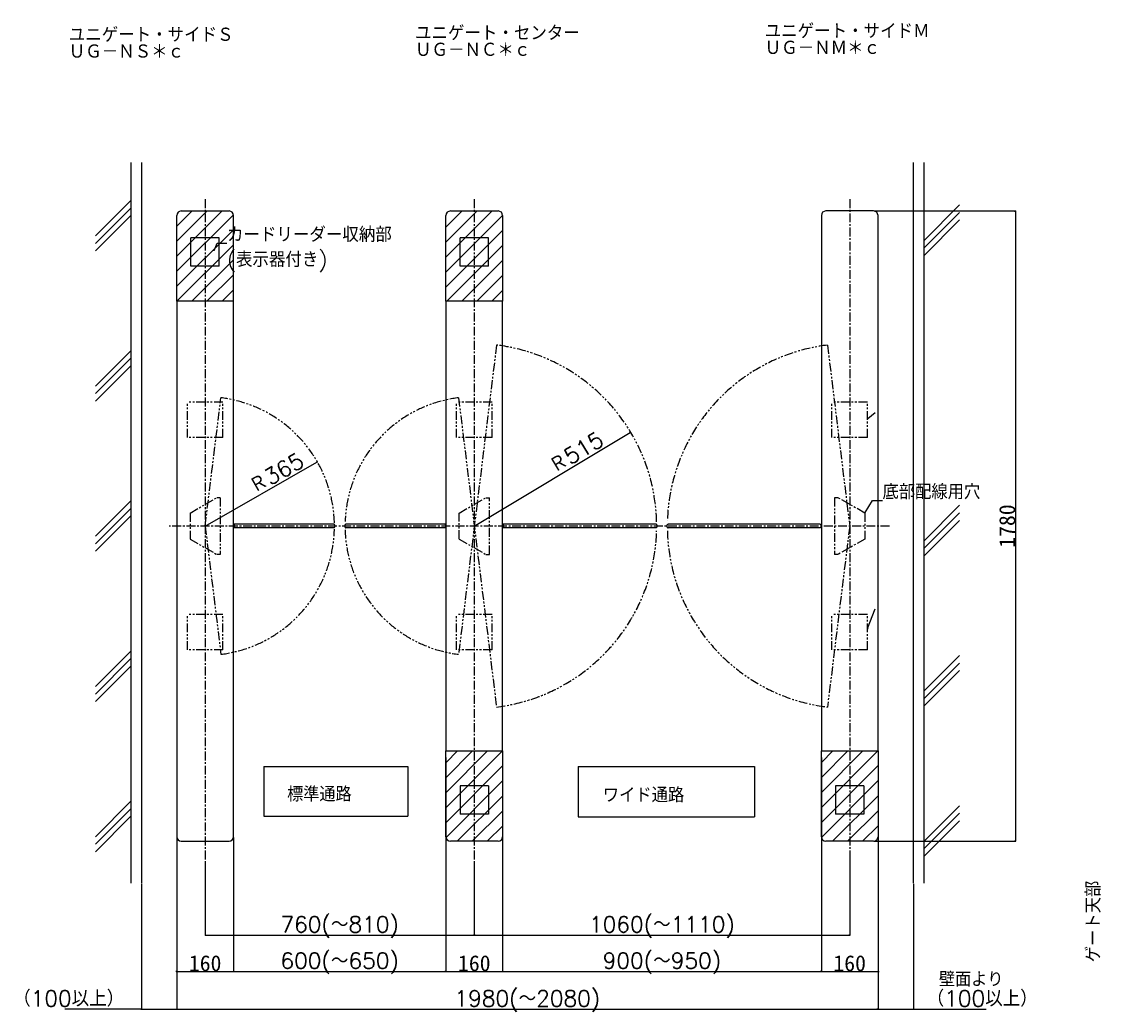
# Model space of a CAD drawing. Extents: x 10 to 8401, y 5 to 5749.
# Tile 15 of 21: x 550 to 3602, y 2948 to 5749. Entities that reach past the tile are written whole.
import ezdxf
from ezdxf import colors
from ezdxf.entities.mleader import LeaderData, LeaderLine
from ezdxf.math import Vec2, Vec3

# ---------------------------------------------------------------- set-up
doc = ezdxf.new("R2010")
doc.units = 0
doc.header["$LTSCALE"] = 20
doc.linetypes.add('CENTER', pattern=[2, 1.25, -0.25, 0.25, -0.25])
doc.linetypes.add('PHANTOM', pattern=[2.5, 1.25, -0.25, 0.25, -0.25, 0.25, -0.25])
doc.layers.get('0').update_dxf_attribs({"linetype": 'CONTINUOUS'})
doc.layers.add('MAIN0', color=7, linetype='CONTINUOUS')
doc.layers.add('MAIN1', color=7, linetype='CONTINUOUS')
doc.styles.add('KNJYOKO', font='TXT', dxfattribs={"bigfont": 'BIGFONT'})
doc.dimstyles.new('MAIN004', dxfattribs={"dimtxt": 3.1, "dimasz": 2, "dimexe": 1, "dimexo": 1.5, "dimgap": 0.09, "dimtad": 1, "dimdsep": 46, "dimtxsty": 'STANDARD', "dimcen": 0.09, "dimazin": 2, "dimtfac": 0.645161, "dimtdec": 4, "dimtmove": 0, "dimatfit": 3, "dimfxl": 1, "dimtvp": 0.66129, "dimtolj": 1, "dimtzin": 0, "dimarcsym": 0})

# ---------------------------------------------------------------- blocks, each defined once
blk = doc.blocks.new('_DOT')
at = {"color": 0, "linetype": 'BYBLOCK', "lineweight": -2}
blk.add_line((-0.5, 0), (-1, 0), dxfattribs=at)
at = {"color": 0, "linetype": 'BYBLOCK', "lineweight": -2, "const_width": 0.5}
blk.add_lwpolyline([(-0.25, 0, 1), (0.25, 0, 1)], format="xyb", close=True, dxfattribs=at)
blk = doc.blocks.new('_OPEN')
at = {"color": 0, "linetype": 'BYBLOCK', "lineweight": -2}
for p, q in [((-1, 0.166667), (0, 0)), ((0, 0), (-1, -0.166667)), ((0, 0), (-1, 0))]:
    blk.add_line(p, q, dxfattribs=at)
blk = doc.blocks.new('*D0')
at = {"layer": 'MAIN0', "color": 0, "linetype": 'BYBLOCK', "lineweight": -2}
for p, q in [((988.2, 3445.5), (988.2, 3065.2)), ((1148.2, 3444.5), (1148.2, 3065.2)), ((986.2, 3066.2), (985.2, 3066.2)), ((988.2, 3066.2), (1148.2, 3066.2)), ((1150.2, 3066.2), (1151.2, 3066.2))]:
    blk.add_line(p, q, dxfattribs=at)
at = {"layer": 'MAIN0', "color": 0, "linetype": 'BYBLOCK', "xscale": 2, "yscale": 2, "zscale": 2}
blk.add_blockref('_OPEN', (988.2, 3066.2), dxfattribs=at)
at = {"layer": 'MAIN0', "color": 0, "linetype": 'BYBLOCK', "xscale": 2, "yscale": 2, "zscale": 2, "rotation": 180}
blk.add_blockref('_OPEN', (1148.2, 3066.2), dxfattribs=at)
at = {"layer": 'MAIN0', "color": 0, "linetype": 'BYBLOCK', "insert": (1068.2, 3089.2), "char_height": 45, "attachment_point": 5, "line_spacing_factor": 0.672}
blk.add_mtext('\\A1;160', dxfattribs=at)
blk = doc.blocks.new('*D1')
at = {"layer": 'MAIN0', "color": 0, "linetype": 'BYBLOCK', "lineweight": -2}
for p, q in [((1748.2, 3670.7), (1748.2, 3065.2)), ((1148.2, 3444.5), (1148.2, 3065.2)), ((1150.2, 3066.2), (1746.2, 3066.2))]:
    blk.add_line(p, q, dxfattribs=at)
at = {"layer": 'MAIN0', "color": 0, "linetype": 'BYBLOCK', "xscale": 2, "yscale": 2, "zscale": 2, "rotation": 180}
blk.add_blockref('_OPEN', (1148.2, 3066.2), dxfattribs=at)
at = {"layer": 'MAIN0', "color": 0, "linetype": 'BYBLOCK', "xscale": 2, "yscale": 2, "zscale": 2}
blk.add_blockref('_OPEN', (1748.2, 3066.2), dxfattribs=at)
at = {"layer": 'MAIN0', "color": 0, "linetype": 'BYBLOCK', "insert": (1448.2, 3089.2), "char_height": 45, "attachment_point": 5, "line_spacing_factor": 0.672, "style": 'KNJYOKO'}
blk.add_mtext('\\A1;600(～650)', dxfattribs=at)
blk = doc.blocks.new('*D2')
at = {"layer": 'MAIN0', "color": 0, "linetype": 'BYBLOCK', "lineweight": -2}
for p, q in [((1748.2, 3670.7), (1748.2, 3065.2)), ((1908.2, 3670.7), (1908.2, 3065.2)), ((1746.2, 3066.2), (1745.2, 3066.2)), ((1748.2, 3066.2), (1908.2, 3066.2)), ((1910.2, 3066.2), (1911.2, 3066.2))]:
    blk.add_line(p, q, dxfattribs=at)
at = {"layer": 'MAIN0', "color": 0, "linetype": 'BYBLOCK', "xscale": 2, "yscale": 2, "zscale": 2}
blk.add_blockref('_OPEN', (1748.2, 3066.2), dxfattribs=at)
at = {"layer": 'MAIN0', "color": 0, "linetype": 'BYBLOCK', "xscale": 2, "yscale": 2, "zscale": 2, "rotation": 180}
blk.add_blockref('_OPEN', (1908.2, 3066.2), dxfattribs=at)
at = {"layer": 'MAIN0', "color": 0, "linetype": 'BYBLOCK', "insert": (1828.2, 3089.2), "char_height": 45, "attachment_point": 5, "line_spacing_factor": 0.672}
blk.add_mtext('\\A1;160', dxfattribs=at)
blk = doc.blocks.new('*D3')
at = {"layer": 'MAIN0', "color": 0, "linetype": 'BYBLOCK', "lineweight": -2}
for p, q in [((1908.2, 3670.7), (1908.2, 3065.2)), ((2808.2, 3670.7), (2808.2, 3065.2)), ((1910.2, 3066.2), (2806.2, 3066.2))]:
    blk.add_line(p, q, dxfattribs=at)
at = {"layer": 'MAIN0', "color": 0, "linetype": 'BYBLOCK', "xscale": 2, "yscale": 2, "zscale": 2, "rotation": 180}
blk.add_blockref('_OPEN', (1908.2, 3066.2), dxfattribs=at)
at = {"layer": 'MAIN0', "color": 0, "linetype": 'BYBLOCK', "xscale": 2, "yscale": 2, "zscale": 2}
blk.add_blockref('_OPEN', (2808.2, 3066.2), dxfattribs=at)
at = {"layer": 'MAIN0', "color": 0, "linetype": 'BYBLOCK', "insert": (2358.2, 3089.2), "char_height": 45, "attachment_point": 5, "line_spacing_factor": 0.672, "style": 'KNJYOKO'}
blk.add_mtext('\\A1;900(～950)', dxfattribs=at)
blk = doc.blocks.new('*D4')
at = {"layer": 'MAIN0', "color": 0, "linetype": 'BYBLOCK', "lineweight": -2}
for p, q in [((2808.2, 3670.7), (2808.2, 3065.2)), ((2968.2, 3671.5), (2968.2, 3065.2)), ((2806.2, 3066.2), (2805.2, 3066.2)), ((2808.2, 3066.2), (2968.2, 3066.2)), ((2970.2, 3066.2), (2971.2, 3066.2))]:
    blk.add_line(p, q, dxfattribs=at)
at = {"layer": 'MAIN0', "color": 0, "linetype": 'BYBLOCK', "xscale": 2, "yscale": 2, "zscale": 2}
blk.add_blockref('_OPEN', (2808.2, 3066.2), dxfattribs=at)
at = {"layer": 'MAIN0', "color": 0, "linetype": 'BYBLOCK', "xscale": 2, "yscale": 2, "zscale": 2, "rotation": 180}
blk.add_blockref('_OPEN', (2968.2, 3066.2), dxfattribs=at)
at = {"layer": 'MAIN0', "color": 0, "linetype": 'BYBLOCK', "insert": (2888.2, 3089.2), "char_height": 45, "attachment_point": 5, "line_spacing_factor": 0.672}
blk.add_mtext('\\A1;160', dxfattribs=at)
blk = doc.blocks.new('*D5')
at = {"layer": 'MAIN0', "color": 0, "linetype": 'BYBLOCK', "lineweight": -2}
for p, q in [((988.2, 3444.7), (988.2, 2958.4)), ((888.2, 3313.9), (888.2, 2958.4)), ((886.2, 2959.4), (671.8, 2959.4)), ((888.2, 2959.4), (988.2, 2959.4)), ((990.2, 2959.4), (991.2, 2959.4))]:
    blk.add_line(p, q, dxfattribs=at)
at = {"layer": 'MAIN0', "color": 0, "linetype": 'BYBLOCK', "xscale": 2, "yscale": 2, "zscale": 2}
blk.add_blockref('_OPEN', (888.2, 2959.4), dxfattribs=at)
at = {"layer": 'MAIN0', "color": 0, "linetype": 'BYBLOCK', "xscale": 2, "yscale": 2, "zscale": 2, "rotation": 180}
blk.add_blockref('_OPEN', (988.2, 2959.4), dxfattribs=at)
at = {"layer": 'MAIN0', "color": 0, "linetype": 'BYBLOCK', "insert": (682.9, 2989.4), "char_height": 45, "attachment_point": 5, "line_spacing_factor": 0.672, "style": 'KNJYOKO'}
blk.add_mtext('\\A1;（100以上）', dxfattribs=at)
blk = doc.blocks.new('*D6')
at = {"layer": 'MAIN0', "color": 0, "linetype": 'BYBLOCK', "lineweight": -2}
for p, q in [((988.2, 3444.7), (988.2, 2958.4)), ((2968.2, 3444.2), (2968.2, 2958.4)), ((990.2, 2959.4), (2966.2, 2959.4))]:
    blk.add_line(p, q, dxfattribs=at)
at = {"layer": 'MAIN0', "color": 0, "linetype": 'BYBLOCK', "xscale": 2, "yscale": 2, "zscale": 2, "rotation": 180}
blk.add_blockref('_OPEN', (988.2, 2959.4), dxfattribs=at)
at = {"layer": 'MAIN0', "color": 0, "linetype": 'BYBLOCK', "xscale": 2, "yscale": 2, "zscale": 2}
blk.add_blockref('_OPEN', (2968.2, 2959.4), dxfattribs=at)
at = {"layer": 'MAIN0', "color": 0, "linetype": 'BYBLOCK', "insert": (1978.2, 2982.4), "char_height": 45, "attachment_point": 5, "line_spacing_factor": 0.672, "style": 'KNJYOKO'}
blk.add_mtext('\\A1;1980(～2080)', dxfattribs=at)
blk = doc.blocks.new('*D7')
at = {"layer": 'MAIN0', "color": 0, "linetype": 'BYBLOCK', "lineweight": -2}
for p, q in [((2968.2, 3444.2), (2968.2, 2958.4)), ((3068.2, 3313.9), (3068.2, 2958.4)), ((2966.2, 2959.4), (2965.2, 2959.4)), ((2968.2, 2959.4), (3068.2, 2959.4)), ((3070.2, 2959.4), (3273.6, 2959.4))]:
    blk.add_line(p, q, dxfattribs=at)
at = {"layer": 'MAIN0', "color": 0, "linetype": 'BYBLOCK', "xscale": 2, "yscale": 2, "zscale": 2}
blk.add_blockref('_OPEN', (2968.2, 2959.4), dxfattribs=at)
at = {"layer": 'MAIN0', "color": 0, "linetype": 'BYBLOCK', "xscale": 2, "yscale": 2, "zscale": 2, "rotation": 180}
blk.add_blockref('_OPEN', (3068.2, 2959.4), dxfattribs=at)
at = {"layer": 'MAIN0', "color": 0, "linetype": 'BYBLOCK', "insert": (3262.4, 2989.4), "char_height": 45, "attachment_point": 5, "line_spacing_factor": 0.672, "style": 'KNJYOKO'}
blk.add_mtext('\\A1;（100以上）', dxfattribs=at)
blk = doc.blocks.new('*D11')
at = {"layer": 'MAIN0', "color": 0, "linetype": 'BYBLOCK', "lineweight": -2}
for p, q in [((1068.2, 3377.9), (1068.2, 3167.7)), ((1828.2, 3377.9), (1828.2, 3167.7)), ((1070.2, 3168.7), (1826.2, 3168.7))]:
    blk.add_line(p, q, dxfattribs=at)
at = {"layer": 'MAIN0', "color": 0, "linetype": 'BYBLOCK', "xscale": 2, "yscale": 2, "zscale": 2, "rotation": 180}
blk.add_blockref('_OPEN', (1068.2, 3168.7), dxfattribs=at)
at = {"layer": 'MAIN0', "color": 0, "linetype": 'BYBLOCK', "xscale": 2, "yscale": 2, "zscale": 2}
blk.add_blockref('_OPEN', (1828.2, 3168.7), dxfattribs=at)
at = {"layer": 'MAIN0', "color": 0, "linetype": 'BYBLOCK', "insert": (1448.2, 3191.7), "char_height": 45, "attachment_point": 5, "line_spacing_factor": 0.672, "style": 'KNJYOKO'}
blk.add_mtext('\\A1;760(～810)', dxfattribs=at)
blk = doc.blocks.new('*D12')
at = {"layer": 'MAIN0', "color": 0, "linetype": 'BYBLOCK', "lineweight": -2}
for p, q in [((2888.2, 3398.2), (2888.2, 3167.7)), ((1828.2, 3377.9), (1828.2, 3167.7)), ((1830.2, 3168.7), (2886.2, 3168.7))]:
    blk.add_line(p, q, dxfattribs=at)
at = {"layer": 'MAIN0', "color": 0, "linetype": 'BYBLOCK', "xscale": 2, "yscale": 2, "zscale": 2, "rotation": 180}
blk.add_blockref('_OPEN', (1828.2, 3168.7), dxfattribs=at)
at = {"layer": 'MAIN0', "color": 0, "linetype": 'BYBLOCK', "xscale": 2, "yscale": 2, "zscale": 2}
blk.add_blockref('_OPEN', (2888.2, 3168.7), dxfattribs=at)
at = {"layer": 'MAIN0', "color": 0, "linetype": 'BYBLOCK', "insert": (2358.2, 3191.7), "char_height": 45, "attachment_point": 5, "line_spacing_factor": 0.672, "style": 'KNJYOKO'}
blk.add_mtext('\\A1;1060(～1110)', dxfattribs=at)
blk = doc.blocks.new('*D16')
at = {"layer": 'MAIN0', "color": 0, "linetype": 'BYBLOCK', "lineweight": -2}
blk.add_line((1828.2, 4324.5), (2268, 4588.6), dxfattribs=at)
at = {"layer": 'MAIN0', "color": 0, "linetype": 'BYBLOCK', "xscale": 2, "yscale": 2, "zscale": 2, "rotation": 30.99152951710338}
blk.add_blockref('_OPEN', (2269.7, 4589.6), dxfattribs=at)
at = {"layer": 'MAIN0', "color": 0, "linetype": 'BYBLOCK', "insert": (2115.8, 4532.2), "char_height": 45, "attachment_point": 5, "rotation": 30.9915, "line_spacing_factor": 0.672, "style": 'KNJYOKO'}
blk.add_mtext('\\A1;Ｒ515', dxfattribs=at)
blk = doc.blocks.new('*D17')
at = {"layer": 'MAIN0', "color": 0, "linetype": 'BYBLOCK', "lineweight": -2}
blk.add_line((1068.2, 4324.5), (1383.4, 4504.5), dxfattribs=at)
at = {"layer": 'MAIN0', "color": 0, "linetype": 'BYBLOCK', "xscale": 2, "yscale": 2, "zscale": 2, "rotation": 29.74274269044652}
blk.add_blockref('_OPEN', (1385.1, 4505.5), dxfattribs=at)
at = {"layer": 'MAIN0', "color": 0, "linetype": 'BYBLOCK', "insert": (1269.3, 4473.9), "char_height": 45, "attachment_point": 5, "rotation": 29.7427, "line_spacing_factor": 0.672, "style": 'KNJYOKO'}
blk.add_mtext('\\A1;Ｒ365', dxfattribs=at)
blk = doc.blocks.new('*D36')
at = {"layer": 'MAIN0', "color": 0, "linetype": 'BYBLOCK', "lineweight": -2}
for p, q in [((2957.2, 5214.5), (3357.2, 5214.5)), ((3356.2, 5212.5), (3356.2, 3436.5)), ((2957.2, 3434.5), (3357.2, 3434.5))]:
    blk.add_line(p, q, dxfattribs=at)
at = {"layer": 'MAIN0', "color": 0, "linetype": 'BYBLOCK', "xscale": 2, "yscale": 2, "zscale": 2}
for p, rotation in [((3356.2, 5214.5), 90), ((3356.2, 3434.5), 270)]:
    blk.add_blockref('_OPEN', p, dxfattribs=dict(at, rotation=rotation))
at = {"layer": 'MAIN0', "color": 0, "linetype": 'BYBLOCK', "insert": (3333.2, 4324.5), "char_height": 45, "attachment_point": 5, "rotation": 90, "line_spacing_factor": 0.672}
blk.add_mtext('\\A1;1780', dxfattribs=at)
blk = doc.blocks.new('*X1')
at = {"layer": 'MAIN0', "color": 0, "linetype": 'BYBLOCK', "lineweight": -2}
for p, q in [((988.5, 5087), (1115.6, 5214.2)), ((988.5, 5129.5), (1073.2, 5214.2)), ((988.5, 5171.9), (1030.8, 5214.2)), ((988.5, 5044.6), (1147.8, 5203.9)), ((988.5, 5002.2), (1147.9, 5161.6)), ((988.5, 4959.8), (1147.9, 5119.2)), ((1030.9, 4959.8), (1147.9, 5076.7)), ((1073.4, 4959.8), (1147.9, 5034.3)), ((1115.8, 4959.8), (1147.9, 4991.9))]:
    blk.add_line(p, q, dxfattribs=at)
blk = doc.blocks.new('*X2')
at = {"layer": 'MAIN0', "color": 0, "linetype": 'BYBLOCK', "lineweight": -2}
for p, q in [((1748.5, 5085), (1877.7, 5214.2)), ((1748.5, 5127.4), (1835.3, 5214.2)), ((1748.5, 5169.8), (1792.8, 5214.2)), ((1748.5, 5042.6), (1907.9, 5202)), ((1748.5, 5000.1), (1907.9, 5159.5)), ((1750.6, 4959.8), (1907.9, 5117.1)), ((1793, 4959.8), (1907.9, 5074.7)), ((1835.4, 4959.8), (1907.9, 5032.2)), ((1877.9, 4959.8), (1907.9, 4989.8))]:
    blk.add_line(p, q, dxfattribs=at)
blk = doc.blocks.new('*X3')
at = {"layer": 'MAIN0', "color": 0, "linetype": 'BYBLOCK', "lineweight": -2}
for p, q in [((1748.5, 3529.8), (1907.9, 3689.2)), ((1748.5, 3572.2), (1865.5, 3689.2)), ((1748.5, 3614.6), (1823.1, 3689.2)), ((1748.5, 3657), (1780.6, 3689.2)), ((1748.5, 3487.3), (1907.9, 3646.7)), ((1748.7, 3445), (1907.9, 3604.3)), ((1780.8, 3434.8), (1907.9, 3561.9)), ((1823.2, 3434.8), (1907.9, 3519.4)), ((1865.7, 3434.8), (1907.9, 3477))]:
    blk.add_line(p, q, dxfattribs=at)
blk = doc.blocks.new('*X4')
at = {"layer": 'MAIN0', "color": 0, "linetype": 'BYBLOCK', "lineweight": -2}
for p, q in [((2808.5, 3529.8), (2967.9, 3689.2)), ((2808.5, 3572.2), (2925.5, 3689.2)), ((2808.5, 3614.6), (2883.1, 3689.2)), ((2808.5, 3657), (2840.6, 3689.2)), ((2808.5, 3487.3), (2967.9, 3646.7)), ((2808.7, 3445), (2967.9, 3604.3)), ((2840.8, 3434.8), (2967.9, 3561.9)), ((2883.2, 3434.8), (2967.9, 3519.4)), ((2925.7, 3434.8), (2967.9, 3477))]:
    blk.add_line(p, q, dxfattribs=at)
blk = doc.blocks.new('*X5')
at = {"layer": 'MAIN0', "color": 0, "linetype": 'BYBLOCK', "lineweight": -2}
for p, q in [((758.2, 5144), (858.2, 5244)), ((758.2, 5122.8), (858.2, 5222.8)), ((758.2, 5101.6), (858.2, 5201.6)), ((758.2, 4719.7), (858.2, 4819.7)), ((758.2, 4698.5), (858.2, 4798.5)), ((758.2, 4677.3), (858.2, 4777.3)), ((758.2, 4295.5), (858.2, 4395.5)), ((758.2, 4274.3), (858.2, 4374.3)), ((758.2, 4253.1), (858.2, 4353.1)), ((758.2, 3871.2), (858.2, 3971.2)), ((758.2, 3850), (858.2, 3950)), ((758.2, 3828.8), (858.2, 3928.8)), ((758.2, 3447), (858.2, 3547)), ((758.2, 3425.7), (858.2, 3525.7)), ((758.2, 3404.5), (858.2, 3504.5))]:
    blk.add_line(p, q, dxfattribs=at)
blk = doc.blocks.new('*X6')
at = {"layer": 'MAIN0', "color": 0, "linetype": 'BYBLOCK', "lineweight": -2}
for p, q in [((3098.2, 5131.5), (3198.2, 5231.5)), ((3098.2, 5110.3), (3198.2, 5210.3)), ((3098.2, 5089.1), (3198.2, 5189.1)), ((3098.2, 4283), (3198.2, 4383)), ((3098.2, 4261.8), (3198.2, 4361.8)), ((3098.2, 4240.6), (3198.2, 4340.6)), ((3098.2, 3858.7), (3198.2, 3958.7)), ((3098.2, 3837.5), (3198.2, 3937.5)), ((3098.2, 3816.3), (3198.2, 3916.3)), ((3098.2, 3434.5), (3198.2, 3534.5)), ((3098.2, 3413.2), (3198.2, 3513.2)), ((3098.2, 3392), (3198.2, 3492))]:
    blk.add_line(p, q, dxfattribs=at)

msp = doc.modelspace()

# ---------------------------------------------------------------- linework, layer by layer
at = {"layer": 'MAIN0', "color": 3, "linetype": 'CONTINUOUS'}
for p, q in [((858.222, 5351.774), (858.222, 3315.43)), ((888.222, 5351.774), (888.222, 3315.43)), ((3068.222, 3315.43), (3068.222, 5351.774)), ((3098.222, 3315.43), (3098.222, 5351.774)), ((1108.222, 5138.451), (1028.222, 5138.451)), ((1028.222, 5058.451), (1028.222, 5138.451)), ((1108.222, 5058.451), (1108.222, 5138.451)), ((1868.222, 5138.451), (1788.222, 5138.451)), ((1788.222, 5058.451), (1788.222, 5138.451)), ((1868.222, 5058.451), (1868.222, 5138.451)), ((1108.222, 5058.451), (1028.222, 5058.451)), ((1868.222, 5058.451), (1788.222, 5058.451)), ((1432.382, 4329.451), (1430.982, 4329.451)), ((1432.382, 4319.451), (1430.982, 4319.451)), ((1464.062, 4329.451), (1465.462, 4329.451)), ((1464.062, 4319.451), (1465.462, 4319.451)), ((2342.382, 4329.451), (2340.982, 4329.451)), ((2342.382, 4319.451), (2340.982, 4319.451)), ((2374.062, 4329.451), (2375.462, 4329.451)), ((2374.062, 4319.451), (2375.462, 4319.451)), ((1234.265, 3644.909), (1640.415, 3644.909)), ((1234.265, 3644.909), (1234.265, 3505.159)), ((1640.415, 3644.909), (1640.415, 3505.159)), ((2121.771, 3644.909), (2619.633, 3644.909)), ((2121.771, 3644.909), (2121.771, 3502.975)), ((2619.633, 3644.909), (2619.633, 3502.975)), ((1868.222, 3590.451), (1788.222, 3590.451)), ((1788.222, 3590.451), (1788.222, 3510.451)), ((1868.222, 3590.451), (1868.222, 3510.451)), ((2848.222, 3590.451), (2848.222, 3510.451)), ((2928.222, 3590.451), (2848.222, 3590.451)), ((2928.222, 3590.451), (2928.222, 3510.451)), ((1868.222, 3510.451), (1788.222, 3510.451)), ((2928.222, 3510.451), (2848.222, 3510.451)), ((1234.265, 3505.159), (1640.415, 3505.159)), ((2121.771, 3502.975), (2619.633, 3502.975))]:
    msp.add_line(p, q, dxfattribs=at)
at = {"layer": 'MAIN0', "color": 3, "linetype": 'PHANTOM'}
for p, q in [((1118.222, 4674.451), (1018.222, 4674.451)), ((1018.222, 4574.451), (1018.222, 4674.451)), ((1068.222, 4324.451), (1112.706, 4686.742)), ((1118.222, 4574.451), (1118.222, 4674.451)), ((1778.222, 4574.451), (1778.222, 4674.451)), ((1878.222, 4674.451), (1778.222, 4674.451)), ((1878.222, 4574.451), (1878.222, 4674.451)), ((2838.222, 4574.451), (2838.222, 4674.451)), ((2938.222, 4674.451), (2838.222, 4674.451)), ((2938.222, 4574.451), (2938.222, 4674.451)), ((1118.222, 4574.451), (1018.222, 4574.451)), ((1878.222, 4574.451), (1778.222, 4574.451)), ((2938.222, 4574.451), (2838.222, 4574.451)), ((1025.722, 4361.151), (1100.722, 4404.451)), ((1110.722, 4404.451), (1100.722, 4404.451)), ((1110.722, 4404.451), (1110.722, 4244.451)), ((1785.722, 4361.151), (1860.722, 4404.451)), ((1860.722, 4404.451), (1870.722, 4404.451)), ((1870.722, 4244.451), (1870.722, 4404.451)), ((2855.722, 4404.451), (2845.722, 4404.451)), ((2845.722, 4404.451), (2845.722, 4244.451)), ((2930.722, 4361.151), (2855.722, 4404.451)), ((1025.722, 4361.151), (1025.722, 4287.751)), ((1785.722, 4287.751), (1785.722, 4361.151)), ((2930.722, 4361.151), (2930.722, 4287.751)), ((1068.222, 4324.451), (1112.706, 3962.159)), ((1025.722, 4287.751), (1100.722, 4244.451)), ((1785.722, 4287.751), (1860.722, 4244.451)), ((2930.722, 4287.751), (2855.722, 4244.451)), ((1110.722, 4244.451), (1100.722, 4244.451)), ((1860.722, 4244.451), (1870.722, 4244.451)), ((2855.722, 4244.451), (2845.722, 4244.451)), ((1118.222, 4074.451), (1018.222, 4074.451)), ((1018.222, 3974.451), (1018.222, 4074.451)), ((1118.222, 3974.451), (1118.222, 4074.451)), ((1878.222, 4074.451), (1778.222, 4074.451)), ((1778.222, 3974.451), (1778.222, 4074.451)), ((1878.222, 3974.451), (1878.222, 4074.451)), ((2938.222, 4074.451), (2838.222, 4074.451)), ((2838.222, 3974.451), (2838.222, 4074.451)), ((2938.222, 3974.451), (2938.222, 4074.451)), ((1118.222, 3974.451), (1018.222, 3974.451)), ((1878.222, 3974.451), (1778.222, 3974.451)), ((2938.222, 3974.451), (2838.222, 3974.451))]:
    msp.add_line(p, q, dxfattribs=at)
for centre, radius, start, end in [((1828.222, 4324.451), 515.009, 1.362269, 83), ((2888.222, 4324.451), 515.009, 97, 178.279412), ((1068.222, 4324.451), 365.012, 1.467817, 83), ((1828.222, 4324.451), 365.012, 97, 177.932622), ((1068.222, 4324.451), 365.012, 277, 358.640425), ((1828.222, 4324.451), 365.012, 181.666908, 263), ((1828.222, 4324.451), 515.009, 277, 358.460873), ((2888.222, 4324.451), 515.009, 181.482903, 263)]:
    msp.add_arc(centre, radius, start, end, dxfattribs=at)
at = {"layer": 'MAIN1', "color": 3, "linetype": 'CENTER'}
for p, q in [((1068.222, 5247.517), (1068.222, 3379.435)), ((1828.222, 5247.517), (1828.222, 3379.435)), ((2888.222, 5247.517), (2888.222, 3399.74)), ((3000.493, 4324.451), (966.21, 4324.451))]:
    msp.add_line(p, q, dxfattribs=at)
at = {"layer": 'MAIN1', "color": 7, "linetype": 'CONTINUOUS'}
for p, q in [((988.222, 4959.751), (988.222, 5201.951)), ((1000.722, 5214.451), (1135.722, 5214.451)), ((1148.222, 4959.751), (1148.222, 5201.951)), ((1748.222, 4959.751), (1748.222, 5201.951)), ((1760.722, 5214.451), (1895.722, 5214.451)), ((1908.222, 5201.951), (1908.222, 4959.751)), ((2808.222, 5201.951), (2808.222, 3689.751)), ((2955.722, 5214.451), (2820.722, 5214.451)), ((2968.222, 3689.751), (2968.222, 5201.951)), ((988.222, 4959.751), (988.522, 4959.451)), ((988.522, 4959.451), (988.222, 4959.151)), ((988.222, 4959.151), (988.222, 3446.951)), ((1147.922, 4959.451), (988.522, 4959.451)), ((1147.922, 4959.451), (1148.222, 4959.751)), ((1148.222, 4959.151), (1147.922, 4959.451)), ((1148.222, 3446.951), (1148.222, 4959.151)), ((1748.222, 4959.751), (1748.522, 4959.451)), ((1748.522, 4959.451), (1748.222, 4959.151)), ((1748.222, 4959.151), (1748.222, 3689.751)), ((1907.922, 4959.451), (1748.522, 4959.451)), ((1907.922, 4959.451), (1908.222, 4959.751)), ((1908.222, 4959.151), (1907.922, 4959.451)), ((1908.222, 3689.751), (1908.222, 4959.151)), ((1430.982, 4329.451), (1148.222, 4329.451)), ((1430.982, 4319.451), (1148.222, 4319.451)), ((1149.722, 4327.451), (1149.722, 4321.451)), ((1433.222, 4327.451), (1433.222, 4321.451)), ((1463.222, 4321.451), (1463.222, 4327.451)), ((1748.222, 4329.451), (1465.462, 4329.451)), ((1748.222, 4319.451), (1465.462, 4319.451)), ((1746.722, 4327.451), (1746.722, 4321.451)), ((2340.982, 4329.451), (1908.222, 4329.451)), ((2340.982, 4319.451), (1908.222, 4319.451)), ((1909.722, 4327.451), (1909.722, 4321.451)), ((2343.222, 4327.451), (2343.222, 4321.451)), ((2373.222, 4321.451), (2373.222, 4327.451)), ((2804.482, 4329.451), (2375.462, 4329.451)), ((2804.482, 4319.451), (2375.462, 4319.451)), ((2806.722, 4327.451), (2806.722, 4321.451)), ((1748.222, 3689.751), (1748.522, 3689.451)), ((1748.522, 3689.451), (1748.222, 3689.151)), ((1748.222, 3446.951), (1748.222, 3689.151)), ((1748.522, 3689.451), (1907.922, 3689.451)), ((1907.922, 3689.451), (1908.222, 3689.751)), ((1908.222, 3689.151), (1907.922, 3689.451)), ((1908.222, 3689.151), (1908.222, 3446.951)), ((2808.222, 3689.751), (2808.522, 3689.451)), ((2808.522, 3689.451), (2808.222, 3689.151)), ((2808.222, 3446.951), (2808.222, 3689.151)), ((2808.522, 3689.451), (2967.922, 3689.451)), ((2967.922, 3689.451), (2968.222, 3689.751)), ((2968.222, 3689.151), (2967.922, 3689.451)), ((2968.222, 3689.151), (2968.222, 3446.951)), ((1000.722, 3434.451), (1135.722, 3434.451)), ((1895.722, 3434.451), (1760.722, 3434.451)), ((2955.722, 3434.451), (2820.722, 3434.451))]:
    msp.add_line(p, q, dxfattribs=at)
at = {"layer": 'MAIN1', "color": 3, "linetype": 'PHANTOM'}
for p, q in [((1890.986, 4835.62), (1783.738, 3962.159)), ((2825.458, 4835.62), (2888.222, 4324.451)), ((1783.738, 4686.742), (1890.986, 3813.281)), ((2888.222, 4324.451), (2825.458, 3813.281))]:
    msp.add_line(p, q, dxfattribs=at)
at = {"layer": 'MAIN1', "color": 7, "linetype": 'CONTINUOUS'}
for centre, radius, start, end in [((1000.722, 5201.951), 12.5, 90, 180), ((1135.722, 5201.951), 12.5, 0, 90), ((1760.722, 5201.951), 12.5, 90, 180), ((1895.722, 5201.951), 12.5, 0, 90), ((2820.722, 5201.951), 12.5, 90, 180), ((2955.722, 5201.951), 12.5, 0, 90), ((1152.522, 4327.451), 2.8, 134.415309, 180), ((1152.522, 4321.451), 2.8, 180, 225.584691), ((1430.422, 4327.451), 2.8, 0, 45.584691), ((1430.422, 4321.451), 2.8, 314.415309, 360), ((1466.022, 4327.451), 2.8, 134.415309, 180), ((1466.022, 4321.451), 2.8, 180, 225.584691), ((1743.922, 4327.451), 2.8, 0, 45.584691), ((1743.922, 4321.451), 2.8, 314.415309, 360), ((1912.522, 4327.451), 2.8, 134.415309, 180), ((1912.522, 4321.451), 2.8, 180, 225.584691), ((2340.422, 4327.451), 2.8, 0, 45.584691), ((2340.422, 4321.451), 2.8, 314.415309, 360), ((2376.022, 4327.451), 2.8, 134.415309, 180), ((2376.022, 4321.451), 2.8, 180, 225.584691), ((2803.922, 4327.451), 2.8, 0, 45.584691), ((2803.922, 4321.451), 2.8, 314.415309, 360), ((1000.722, 3446.951), 12.5, 180, 270), ((1135.722, 3446.951), 12.5, 270, 360), ((1760.722, 3446.951), 12.5, 180, 270), ((1895.722, 3446.951), 12.5, 270, 360), ((2820.722, 3446.951), 12.5, 180, 270), ((2955.722, 3446.951), 12.5, 270, 360)]:
    msp.add_arc(centre, radius, start, end, dxfattribs=at)

# ---------------------------------------------------------------- block references
at = {"layer": 'MAIN0', "color": 3, "linetype": 'CONTINUOUS'}
for name in ['*X5', '*X6', '*X1', '*X2', '*X3', '*X4']:
    msp.add_blockref(name, (0, 0), dxfattribs=at)

# ---------------------------------------------------------------- texts
at = {"layer": 'MAIN0', "color": 1, "linetype": 'CONTINUOUS', "char_height": 45, "attachment_point": 1, "line_spacing_factor": 0.672, "style": 'KNJYOKO'}
for s, insert in [('{\\H0.94x;{ユニゲート・サイドＳ\\PＵＧ－ＮＳ＊ｃ}}', (683.063, 5733.382)), ('{\\H0.94x;{ユニゲート・センター\\PＵＧ－ＮＣ＊ｃ}}', (1660.862, 5738.241)), ('{\\H0.94x;{ユニゲート・サイドＭ\\PＵＧ－ＮＭ＊ｃ}}', (2648.275, 5743.825)), ('{\\H0.92x;{標準通路}}', (1299.721, 3587.694)), ('{\\H0.93x;{ワイド通路}}', (2190.957, 3585.515)), ('{\\H0.92x;{壁面より}}', (3140.292, 3064.896))]:
    msp.add_mtext(s, dxfattribs=dict(at, insert=insert))
at = {"layer": 'MAIN0', "color": 1, "linetype": 'CONTINUOUS', "insert": (3597.136, 3207.539), "char_height": 45, "attachment_point": 8, "rotation": 90, "line_spacing_factor": 0.672, "style": 'KNJYOKO'}
msp.add_mtext('{\\H0.93x;{ゲート天部}}', dxfattribs=at)

# ---------------------------------------------------------------- dimensions: what is measured, and where the dimension line sits
at = {"layer": 'MAIN0', "color": 7, "linetype": 'CONTINUOUS'}
dim = msp.add_linear_dim(base=(3356.218, 5214.451), p1=(2955.722, 3434.451), p2=(2955.722, 5214.451), angle=90, dimstyle='MAIN004', override={"dimasz": 2, "dimblk1": 'OPEN', "dimblk2": 'OPEN', "dimsah": 1}, dxfattribs=at)
dim.commit()
dim.dimension.update_dxf_attribs({"geometry": '*D36', "text_midpoint": (3355.718, 4324.451)})
for center, mpoint, text, picture, middle in [((1828.222, 4324.451), (2269.71, 4589.634), '\\A1;Ｒ515', '*D16', (2127.422, 4512.917)), ((1068.222, 4324.451), (1385.148, 4505.536), '\\A1;Ｒ365', '*D17', (1280.417, 4454.332))]:
    dim = msp.add_radius_dim(center=center, mpoint=mpoint, text=text, dimstyle='MAIN004', override={"dimasz": 2, "dimtxsty": 'KNJYOKO', "dimblk1": 'OPEN', "dimblk2": 'OPEN', "dimsah": 1}, dxfattribs=at)
    dim.commit()
    dim.dimension.update_dxf_attribs({"geometry": picture, "text_midpoint": middle, "dimtype": 164})
for base, p1, p2, text, picture, middle in [((1148.222, 3066.219), (1748.222, 3689.751), (1148.222, 3446.951), '\\A1;600(～650)', '*D1', (1448.222, 3066.719)), ((1908.222, 3066.219), (2808.222, 3689.751), (1908.222, 3689.751), '\\A1;900(～950)', '*D3', (2358.222, 3066.719)), ((988.222, 2959.355), (2968.222, 3446.951), (988.222, 3446.951), '\\A1;1980(～2080)', '*D6', (1978.222, 2959.855)), ((1828.222, 3168.69), (2888.222, 3399.74), (1828.222, 3379.435), '\\A1;1060(～1110)', '*D12', (2358.222, 3169.19)), ((1068.222, 3168.69), (1828.222, 3379.435), (1068.222, 3379.435), '\\A1;760(～810)', '*D11', (1448.222, 3169.19))]:
    dim = msp.add_linear_dim(base=base, p1=p1, p2=p2, text=text, dimstyle='MAIN004', override={"dimasz": 2, "dimtxsty": 'KNJYOKO', "dimblk1": 'OPEN', "dimblk2": 'OPEN', "dimsah": 1}, dxfattribs=at)
    dim.commit()
    dim.dimension.update_dxf_attribs({"geometry": picture, "text_midpoint": middle})
for base, p1, p2, picture, middle in [((1748.222, 3066.219), (1908.222, 3689.751), (1748.222, 3689.751), '*D2', (1828.222, 3066.719)), ((2808.222, 3066.219), (2968.222, 3689.751), (2808.222, 3689.751), '*D4', (2888.222, 3066.719)), ((988.222, 3066.219), (1148.222, 3446.951), (988.222, 3446.951), '*D0', (1068.222, 3066.719))]:
    dim = msp.add_linear_dim(base=base, p1=p1, p2=p2, dimstyle='MAIN004', override={"dimasz": 2, "dimblk1": 'OPEN', "dimblk2": 'OPEN', "dimsah": 1, "dimatfit": 0}, dxfattribs=at)
    dim.commit()
    dim.dimension.update_dxf_attribs({"geometry": picture, "text_midpoint": middle})
for base, p1, p2, picture, middle in [((888.222, 2959.355), (988.222, 3446.951), (888.222, 3315.43), '*D5', (682.914, 2966.855)), ((2968.222, 2959.355), (3068.222, 3315.43), (2968.222, 3446.951), '*D7', (3262.408, 2966.855))]:
    dim = msp.add_linear_dim(base=base, p1=p1, p2=p2, text='\\A1;（100以上）', dimstyle='MAIN004', override={"dimasz": 2, "dimtxsty": 'KNJYOKO', "dimblk1": 'OPEN', "dimblk2": 'OPEN', "dimsah": 1, "dimatfit": 0}, dxfattribs=at)
    dim.commit()
    dim.dimension.update_dxf_attribs({"geometry": picture, "text_midpoint": middle, "dimtype": 160})

# ---------------------------------------------------------------- leaders
ml = msp.add_multileader_mtext('STANDARD', dxfattribs=at)
ml.set_content('{\\H0.94x;{カードリーダー収納部\\P(表示器付き)}}', color=7, style='KNJYOKO')
ml.set_leader_properties(color=7, linetype='CONTINUOUS', lineweight=-1)
ml.set_arrow_properties(name='DOT')
ml.build(insert=Vec2(0, 0))
ml.multileader.update_dxf_attribs({"text_left_attachment_type": 6, "dogleg_length": 0, "arrow_head_size": 1})
ctx = ml.context
ctx.base_point, ctx.char_height, ctx.arrow_head_size, ctx.landing_gap_size, ctx.plane_origin = Vec3(1129.865, 5123.522), 45, 1, 0.01, Vec3(1093.388, 1093.388)
ctx.left_attachment, ctx.right_attachment = 6, 6
notes = []
notes.append((ctx, [(0, (1, 0, 0), (1101.915, 5123.522), (1, 0), 27.95, [(0, [(1093.388, 5101.493)], 0, [])])]))
ctx.mtext.insert = Vec3(1129.865, 5169.022)
ml = msp.add_multileader_mtext('STANDARD', dxfattribs=at)
ml.set_content('')
ml.set_leader_properties(color=7, linetype='CONTINUOUS', lineweight=-1)
ml.set_arrow_properties(name='OPEN')
ml.build(insert=Vec2(0, 0))
ml.multileader.update_dxf_attribs({"has_dogleg": 0, "text_left_attachment_type": 6, "dogleg_length": 0, "arrow_head_size": 2})
ctx = ml.context
ctx.base_point, ctx.char_height, ctx.arrow_head_size, ctx.landing_gap_size = Vec3(0, 0), 0, 2, 0
ctx.left_attachment, ctx.right_attachment = 0, 0
notes.append((ctx, [(0, (1, 0, 0), (2959.898, 4644.906), (1, 0), 0, [(0, [(2938.222, 4627.244)], 0, [])])]))
ctx.mtext, ml.multileader.dxf.content_type = None, 0
ml = msp.add_multileader_mtext('STANDARD', dxfattribs=at)
ml.set_content('{\\H0.93x;{底部配線用穴}}', color=7, style='KNJYOKO')
ml.set_leader_properties(color=7, linetype='CONTINUOUS', lineweight=-1)
ml.set_arrow_properties(name='OPEN')
ml.build(insert=Vec2(0, 0))
ml.multileader.update_dxf_attribs({"text_left_attachment_type": 6, "dogleg_length": 0, "arrow_head_size": 2})
ctx = ml.context
ctx.base_point, ctx.char_height, ctx.arrow_head_size, ctx.landing_gap_size, ctx.plane_origin = Vec3(2980.848, 4396.552), 45, 2, 0.01, Vec3(2930.722, 2930.722)
ctx.left_attachment, ctx.right_attachment = 6, 6
notes.append((ctx, [(0, (1, 0, 0), (2952.898, 4396.552), (1, 0), 27.95, [(0, [(2930.722, 4361.151)], 0, [])])]))
ctx.mtext.insert = Vec3(2980.848, 4442.052)
ml = msp.add_multileader_mtext('STANDARD', dxfattribs=at)
ml.set_content('')
ml.set_leader_properties(color=7, linetype='CONTINUOUS', lineweight=-1)
ml.set_arrow_properties(name='OPEN')
ml.build(insert=Vec2(0, 0))
ml.multileader.update_dxf_attribs({"has_dogleg": 0, "text_left_attachment_type": 6, "dogleg_length": 0, "arrow_head_size": 2})
ctx = ml.context
ctx.base_point, ctx.char_height, ctx.arrow_head_size, ctx.landing_gap_size = Vec3(0, 0), 0, 2, 0
ctx.left_attachment, ctx.right_attachment = 0, 0
notes.append((ctx, [(0, (1, 0, 0), (2959.898, 4090.792), (1, 0), 0, [(0, [(2938.222, 4033.55)], 0, [])])]))
ctx.mtext, ml.multileader.dxf.content_type = None, 0
for ctx, leaders in notes:
    for number, flags, end, landing, length, lines in leaders:
        leader = LeaderData()
        leader.index, (leader.has_last_leader_line, leader.has_dogleg_vector, leader.attachment_direction) = number, flags
        leader.last_leader_point, leader.dogleg_vector, leader.dogleg_length = Vec3(end), Vec3(landing), length
        for number, points, colour, breaks in lines:
            line = LeaderLine()
            line.index, line.vertices, line.color, line.breaks = number, Vec3.list(points), colors.encode_raw_color(colour), breaks
            leader.lines.append(line)
        ctx.leaders.append(leader)

doc.saveas('drawing.dxf')
